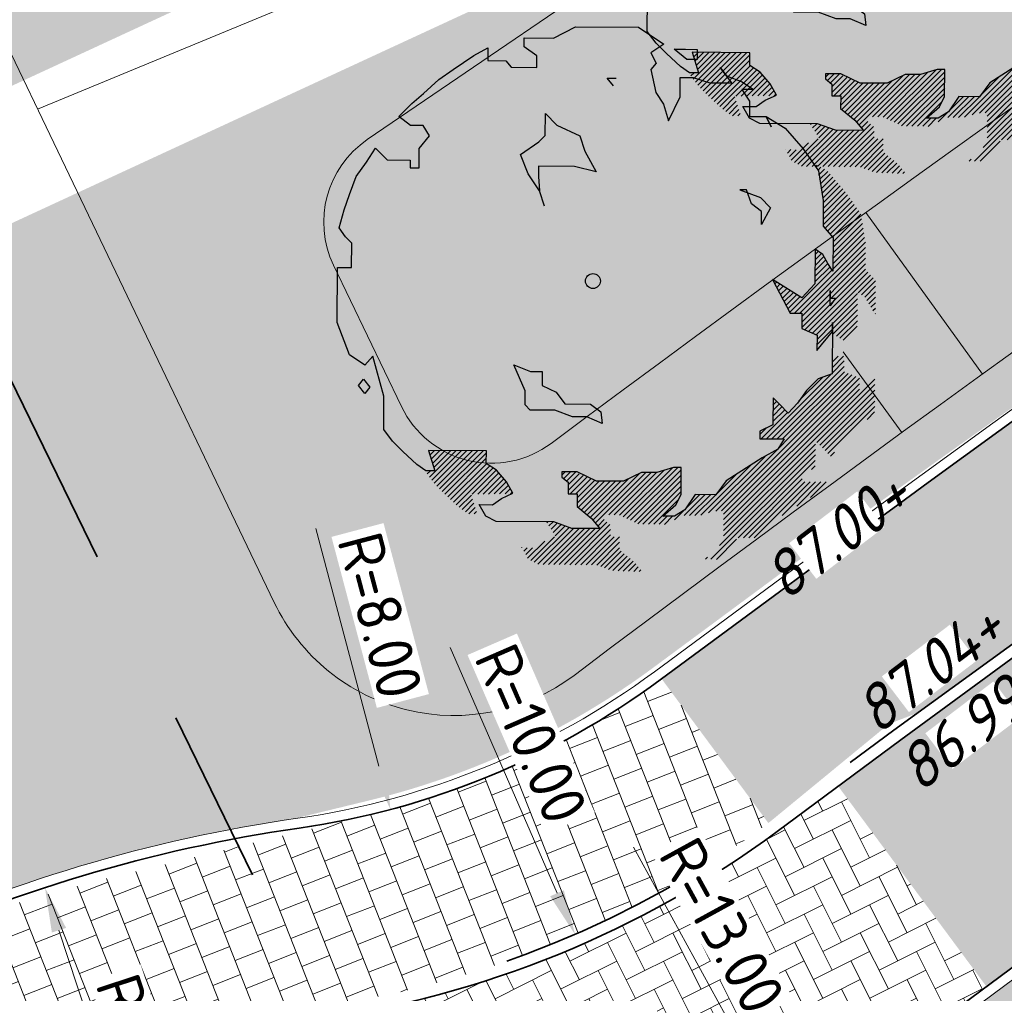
# Model space of a CAD drawing. Header units: metres. Extents: x 195696 to 514079, y 327475 to 328989.
# Tile 36 of 256: x 195893 to 195903, y 327616 to 327626. Entities that reach past the tile are written whole.
import ezdxf

# ---------------------------------------------------------------- set-up
doc = ezdxf.new("R2010")
doc.units = ezdxf.units.M
for name, pattern in [('RI-GWA-SO', [18.45, 6, -1.8, 1.75, -1.8, 1.75, -1.8, 1.75, -1.8]), ('VH-RIJWIELPADBAND', [20, 8, -2, 2, -2, 0, -2, 2, -2]), ('VH-TROTTOIRBAND_180-200', [20, 10, -2, 2, -2, 2, -2])]:
    doc.linetypes.add(name, pattern=pattern)
for name, color, linetype, lineweight in [('N-WE-GR-BOOM-S', 74, 'Continuous', 25), ('N-WE-GR-GRAS-A-250', 62, 'Continuous', 18), ('N-WE-GW-TALUD-G', 6, 'Continuous', 18), ('N-WE-GW-TALUDARCERING-S', 6, 'Continuous', 25), ('N-WE-GW-TALUDARCERING_KORT-G', 6, 'Continuous', 18), ('N-WE-GW-TALUDARCERING_LANG-G', 6, 'Continuous', 18), ('N-WE-RI-GWA_TRANSPORTLEIDING-G', 30, 'RI-GWA-SO', 35), ('N-WE-VH-GESLOTENVERHARDING-A-200', 252, 'Continuous', 18), ('N-WE-VH-KANTOPSLUITING_OPSLUITBAND_100X200-G', 5, 'Continuous', 13), ('N-WE-VH-KANTOPSLUITING_RIJWIELPADBAND_40 120_250-G', 1, 'VH-RIJWIELPADBAND', 35), ('N-WE-VH-KANTOPSLUITING_TROTTOIRBAND_180 200_250-G', 6, 'VH-TROTTOIRBAND_180-200', 25), ('N-WE-VH-KANTOPSLUITING_VOORKANTBAND-G', 2, 'Continuous', 35), ('N-WE-VH-KANTVERHARDING-G', 5, 'Continuous', 35), ('N-WE-VH-OPENVERHARDING_BETONSTRAATSTEEN_ROOD-A', 13, 'Continuous', 18), ('N-WE-VH-TEGEL-A', 252, 'Continuous', 18), ('N-WE-VH-TEGEL_GRAS-A-250', 72, 'Continuous', 18), ('X-XX-AL-M', 6, 'Continuous', 18), ('X-XX-AL-T18', 7, 'Continuous', 18), ('X-XX-AL-T25', 7, 'Continuous', 25)]:
    doc.layers.add(name, color=color, linetype=linetype, lineweight=lineweight)
doc.styles.add('NLCS-ISO-M250-T18', font='NLCS-ISO.ttf', dxfattribs={"height": 0.45})
doc.styles.add('NLCS-ISO-M250-T18_CURSIEF', font='NLCS-ISO.ttf', dxfattribs={"oblique": 15, "height": 0.45})
doc.styles.add('NLCS-ISO-M250-T25', font='NLCS-ISO.ttf', dxfattribs={"height": 0.625})
doc.dimstyles.new('NLCS-M250-T18-PIJL_L2_H2', dxfattribs={"dimscale": 0.25, "dimtxt": 2.5, "dimasz": 1.8, "dimexe": 2, "dimexo": 2, "dimgap": 0.7, "dimtad": 1, "dimzin": 0, "dimdsep": 46, "dimtxsty": 'NLCS-ISO-M250-T18', "dimcen": 0, "dimdle": 2, "dimclrd": 256, "dimclre": 256, "dimclrt": 7, "dimazin": 0, "dimtfac": 1, "dimtdec": 3, "dimtofl": 0, "dimtmove": 0, "dimatfit": 3, "dimfxl": 2, "dimfxlon": 1, "dimtfillclr": 256, "dimtolj": 1, "dimtzin": 0, "dimlwd": -1, "dimlwe": -1, "dimarcsym": 0})
pattern_1 = [(0, (0, 0), (0.5, 0.5), [0.125, -0.375]), (0, (0.275, 0.3), (0.5, 0.5), [0.125, -0.375]), (90, (0.05, 0.175), (-0.5, 0.5), [0.125, -0.375]), (90, (0.25, 0.35), (-0.5, 0.5), [0.125, -0.375]), (45, (0.1, 0.35), (0, 0.5), [0.125, -0.582106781]), (135, (0.275, 0), (-0.5, 0), [0.125, -0.582106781]), (26.5650512, (0.125, 0.15), (0.5, 2e-10), [0.125, -0.9930339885]), (26.5650512, (0.35, 0.4), (0.5, 2e-10), [0.125, -0.9930339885]), (63.43494882, (0.35, 0), (3e-11, 0.5), [0.125, -0.9930339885]), (63.43494882, (0.125, 0.225), (3e-11, 0.5), [0.125, -0.9930339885]), (63.43494882, (0.3, 0.1), (3e-11, 0.5), [0.125, -0.9930339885]), (116.5650512, (0, 0.275), (-2e-10, 0.5), [0.125, -0.9930339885]), (153.43494882, (0.1, 0.075), (-0.5, 3e-11), [0.125, -0.9930339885])]

# ---------------------------------------------------------------- blocks, each defined once
blk = doc.blocks.new('*U161')
at = {"layer": 'N-WE-GW-TALUDARCERING_KORT-G'}
blk.add_line((195902.3112, 327622.041), (195901.7223, 327622.8492), dxfattribs=at)
at = {"layer": 'N-WE-GW-TALUDARCERING_LANG-G'}
blk.add_line((195903.1206, 327622.6284), (195901.9491, 327624.2494), dxfattribs=at)
blk = doc.blocks.new('SGR-BOOM_27')
for p, q in [((-0.788, 4.875), (-0.349, 5.103)), ((-0.349, 5.103), (0.911, 5.094)), ((0.911, 5.094), (1.423, 4.756)), ((-1.381, 4.7), (-1.38, 4.88)), ((-1.38, 4.88), (-0.788, 4.875)), ((1.423, 4.756), (1.164, 4.578)), ((-2.39, 4.527), (-2.106, 4.679)), ((-2.106, 4.679), (-2.108, 4.422)), ((-1.126, 4.518), (-1.381, 4.7)), ((1.164, 4.578), (1.266, 4.371)), ((1.883, 4.444), (1.628, 4.651)), ((1.628, 4.651), (1.859, 4.65)), ((1.859, 4.65), (2.091, 4.648)), ((2.091, 4.648), (2.089, 4.442)), ((-2.804, 4.247), (-2.39, 4.527)), ((-2.108, 4.422), (-1.744, 4.419)), ((-1.744, 4.419), (-1.642, 4.29)), ((-1.127, 4.286), (-1.126, 4.518)), ((1.266, 4.371), (1.162, 4.243)), ((2.089, 4.442), (1.883, 4.444)), ((-3.088, 4.044), (-2.804, 4.247)), ((-1.642, 4.29), (-1.127, 4.286)), ((1.162, 4.243), (1.261, 3.78)), ((2.785, 3.974), (2.555, 4.284)), ((2.555, 4.284), (2.68, 4.115)), ((-3.399, 3.763), (-3.088, 4.044)), ((0.286, 4.07), (0.466, 4.068)), ((0.413, 3.914), (0.286, 4.07)), ((1.749, 3.699), (1.752, 4.085)), ((1.752, 4.085), (2.009, 4.083)), ((2.009, 4.083), (2.347, 3.977)), ((2.347, 3.977), (2.785, 3.974)), ((2.68, 4.115), (2.991, 3.998)), ((2.991, 3.998), (3.221, 3.842)), ((-3.632, 3.559), (-3.399, 3.763)), ((1.261, 3.78), (1.414, 3.547)), ((3.221, 3.842), (2.989, 3.844)), ((2.989, 3.844), (3.142, 3.611)), ((-3.891, 3.304), (-3.632, 3.559)), ((1.514, 3.212), (1.749, 3.699)), ((3.142, 3.611), (3.14, 3.302)), ((-0.957, 2.922), (-0.954, 3.359)), ((-0.954, 3.359), (-0.724, 3.126)), ((1.414, 3.547), (1.514, 3.212)), ((-3.661, 3.122), (-3.891, 3.304)), ((3.14, 3.302), (3.474, 3.3)), ((3.474, 3.3), (3.858, 3.066)), ((3.575, 3.093), (3.474, 3.3)), ((3.474, 3.3), (3.575, 3.093)), ((-3.404, 3.12), (-3.661, 3.122)), ((-3.277, 2.913), (-3.404, 3.12)), ((-0.724, 3.126), (-0.263, 2.916)), ((3.858, 3.066), (4.215, 2.651)), ((-3.485, 2.657), (-3.277, 2.913)), ((-1.449, 2.539), (-1.087, 2.794)), ((-1.087, 2.794), (-0.957, 2.922)), ((-0.263, 2.916), (-0.162, 2.607)), ((-4.541, 2.382), (-4.359, 2.664)), ((-4.359, 2.664), (-4.129, 2.431)), ((-3.487, 2.272), (-3.485, 2.657)), ((-0.162, 2.607), (0.066, 2.189)), ((4.215, 2.651), (4.521, 2.212)), ((-4.749, 2.097), (-4.541, 2.382)), ((-4.129, 2.431), (-3.666, 2.427)), ((-3.666, 2.427), (-3.667, 2.273)), ((-1.298, 2.148), (-1.449, 2.539)), ((-3.667, 2.273), (-3.487, 2.272)), ((-1.091, 2.305), (-1.092, 2.095)), ((-0.37, 2.3), (-1.091, 2.305)), ((0.066, 2.189), (-0.37, 2.3)), ((4.424, 2.351), (4.439, 2.366)), ((4.468, 2.287), (4.507, 2.325)), ((4.51, 2.219), (4.574, 2.284)), ((4.521, 2.212), (4.619, 1.615)), ((4.526, 2.127), (4.642, 2.243)), ((4.543, 2.035), (4.71, 2.201)), ((-4.88, 1.738), (-4.749, 2.097)), ((-1.069, 1.812), (-1.298, 2.148)), ((-1.092, 2.095), (-1.069, 1.812)), ((4.56, 1.943), (4.76, 2.143)), ((4.576, 1.85), (4.81, 2.084)), ((4.593, 1.758), (4.861, 2.026)), ((-0.968, 1.503), (-1.069, 1.812)), ((2.949, 1.833), (3.359, 1.676)), ((3.077, 1.832), (2.949, 1.833)), ((3.178, 1.549), (3.077, 1.832)), ((4.61, 1.666), (4.911, 1.967)), ((4.617, 1.347), (5.062, 1.792)), ((4.618, 1.456), (5.012, 1.85)), ((4.619, 1.566), (4.961, 1.909)), ((-4.986, 1.43), (-4.88, 1.738)), ((3.359, 1.676), (3.563, 1.469)), ((4.615, 1.127), (5.152, 1.664)), ((4.619, 1.615), (4.615, 1.101)), ((4.616, 1.237), (5.107, 1.728)), ((4.654, 1.057), (5.197, 1.6)), ((-5.091, 1.07), (-4.986, 1.43)), ((3.383, 1.393), (3.178, 1.549)), ((3.563, 1.469), (3.381, 1.136)), ((3.381, 1.136), (3.383, 1.393)), ((4.704, 0.999), (5.241, 1.536)), ((4.755, 0.941), (5.286, 1.471)), ((4.806, 0.883), (5.33, 1.407)), ((4.818, 0.677), (5.388, 1.247)), ((4.819, 0.786), (5.373, 1.341)), ((-4.964, 0.889), (-5.091, 1.07)), ((4.615, 1.101), (4.819, 0.868)), ((4.816, 0.457), (5.419, 1.06)), ((4.817, 0.567), (5.404, 1.154)), ((-4.836, 0.76), (-4.964, 0.889)), ((4.814, 0.238), (5.45, 0.873)), ((4.819, 0.868), (4.814, 0.199)), ((4.815, 0.348), (5.434, 0.967)), ((-4.84, 0.271), (-4.836, 0.76)), ((4.041, -0.644), (5.465, 0.78)), ((4.149, -0.645), (5.469, 0.675)), ((4.457, 0.639), (4.452, -0.056)), ((4.611, 0.535), (4.457, 0.639)), ((4.457, 0.533), (4.52, 0.596)), ((4.189, -0.823), (5.468, 0.456)), ((4.19, -0.713), (5.469, 0.565)), ((4.454, 0.204), (4.673, 0.423)), ((4.455, 0.314), (4.634, 0.493)), ((4.456, 0.423), (4.585, 0.553)), ((4.712, 0.354), (4.611, 0.535)), ((-5.131, -0.833), (-5.123, 0.273)), ((-5.123, 0.273), (-4.84, 0.271)), ((3.95, -0.627), (4.799, 0.222)), ((4.188, -0.932), (5.467, 0.346)), ((4.25, -0.98), (5.466, 0.237)), ((4.452, -0.015), (4.756, 0.288)), ((4.453, 0.094), (4.713, 0.354)), ((4.814, 0.199), (4.712, 0.354)), ((3.604, 0.028), (3.959, -0.644)), ((4.193, -0.337), (3.604, 0.028)), ((3.611, 0.014), (3.617, 0.02)), ((4.326, -1.013), (5.517, 0.179)), ((4.402, -1.045), (5.568, 0.121)), ((5.322, -0.234), (5.619, 0.063)), ((5.387, -0.278), (5.67, 0.005)), ((3.649, -0.057), (3.684, -0.022)), ((3.686, -0.128), (3.751, -0.063)), ((3.724, -0.199), (3.818, -0.105)), ((3.762, -0.271), (3.886, -0.147)), ((3.799, -0.342), (3.953, -0.188)), ((4.452, -0.056), (4.193, -0.337)), ((4.76, -0.187), (4.759, -0.341)), ((4.759, -0.341), (4.76, -0.187)), ((5.452, -0.322), (5.669, -0.105)), ((3.837, -0.413), (4.02, -0.23)), ((3.875, -0.484), (4.087, -0.271)), ((3.912, -0.555), (4.155, -0.313)), ((4.479, -1.078), (5.308, -0.248)), ((4.758, -0.495), (4.759, -0.341)), ((4.862, -0.342), (4.758, -0.495)), ((4.759, -0.341), (4.862, -0.342)), ((4.806, -0.859), (5.307, -0.358)), ((5.495, -0.388), (5.668, -0.214)), ((5.534, -0.458), (5.668, -0.324)), ((4.805, -0.968), (5.306, -0.467)), ((4.82, -1.062), (5.306, -0.577)), ((5.574, -0.526), (5.667, -0.434)), ((5.617, -0.592), (5.666, -0.543)), ((3.959, -0.644), (4.191, -0.645)), ((4.191, -0.645), (4.188, -0.954)), ((4.888, -1.104), (5.305, -0.687)), ((5.66, -0.658), (5.665, -0.653)), ((-4.879, -1.478), (-5.131, -0.833)), ((4.188, -0.954), (4.496, -1.085)), ((4.494, -1.279), (4.805, -0.968)), ((4.495, -1.17), (4.806, -0.859)), ((4.806, -0.83), (4.799, -1.859)), ((4.805, -1.01), (4.806, -0.83)), ((4.955, -1.145), (5.304, -0.796)), ((5.022, -1.187), (5.303, -0.906)), ((4.494, -1.394), (4.805, -1.01)), ((4.496, -1.085), (4.494, -1.394)), ((-4.572, -1.686), (-4.879, -1.478)), ((-4.416, -1.507), (-4.572, -1.686)), ((-4.191, -2.31), (-4.416, -1.507)), ((4.803, -1.733), (5.027, -1.509)), ((4.806, -1.621), (4.919, -1.508)), ((4.81, -1.508), (4.811, -1.507)), ((-1.356, -2.203), (-1.584, -1.682)), ((-1.584, -1.682), (-1.25, -1.814)), ((3.588, -3.166), (5.04, -1.714)), ((4.799, -1.846), (5.041, -1.604)), ((-4.703, -2.096), (-4.6, -1.969)), ((-4.6, -1.969), (-4.472, -2.128)), ((-1.25, -1.814), (-1.019, -1.815)), ((-1.019, -1.815), (-1.021, -2.098)), ((2.465, -4.615), (5.196, -1.884)), ((2.579, -4.61), (5.272, -1.917)), ((2.619, -5.006), (5.655, -1.969)), ((2.621, -4.677), (5.347, -1.951)), ((3.48, -3.165), (4.779, -1.866)), ((3.696, -3.167), (5.043, -1.819)), ((3.804, -3.168), (5.119, -1.852)), ((4.133, -2.403), (4.61, -1.926)), ((4.515, -1.96), (4.282, -2.194)), ((4.799, -1.859), (4.515, -1.96)), ((-4.576, -2.256), (-4.703, -2.096)), ((-4.472, -2.128), (-4.576, -2.256)), ((-1.021, -2.098), (-0.739, -2.233)), ((2.62, -4.786), (5.346, -2.061)), ((2.62, -4.896), (5.345, -2.17)), ((4.494, -3.239), (5.655, -2.079)), ((-4.196, -2.979), (-4.191, -2.31)), ((-1.358, -2.486), (-1.356, -2.203)), ((-0.739, -2.233), (-0.56, -2.466)), ((3.612, -2.343), (3.608, -2.883)), ((3.74, -2.473), (3.612, -2.343)), ((3.612, -2.38), (3.63, -2.362)), ((4.282, -2.194), (4.1, -2.45)), ((4.548, -3.294), (5.654, -2.188)), ((4.602, -3.349), (5.653, -2.298)), ((-1.256, -2.59), (-1.358, -2.486)), ((-0.56, -2.466), (-0.046, -2.47)), ((-0.046, -2.47), (0.159, -2.626)), ((3.609, -2.709), (3.792, -2.526)), ((3.61, -2.599), (3.738, -2.471)), ((3.611, -2.49), (3.684, -2.416)), ((3.918, -2.654), (3.74, -2.473)), ((4.1, -2.45), (3.918, -2.654)), ((4.656, -3.403), (5.652, -2.408)), ((4.711, -3.458), (5.651, -2.517)), ((-0.767, -2.593), (-1.256, -2.59)), ((-0.408, -2.724), (-0.767, -2.593)), ((-0.125, -2.727), (-0.408, -2.724)), ((0.183, -2.858), (-0.125, -2.727)), ((0.159, -2.626), (0.183, -2.858)), ((3.372, -3.164), (3.9, -2.636)), ((3.608, -2.819), (3.846, -2.581)), ((5.503, -2.775), (5.65, -2.627)), ((3.349, -3.078), (3.482, -2.945)), ((3.608, -2.883), (3.35, -3.01)), ((-4.017, -3.212), (-4.196, -2.979)), ((3.35, -3.01), (3.349, -3.164)), ((-3.813, -3.419), (-4.017, -3.212)), ((2.618, -5.115), (4.462, -3.271)), ((3.349, -3.164), (3.837, -3.168)), ((3.837, -3.168), (3.707, -3.373)), ((-3.532, -3.679), (-3.813, -3.419)), ((-2.137, -3.406), (-3.298, -3.397)), ((-3.298, -3.397), (-3.173, -3.81)), ((-3.295, -3.408), (-3.284, -3.397)), ((-3.275, -3.933), (-2.744, -3.402)), ((-3.27, -3.492), (-3.176, -3.398)), ((-3.244, -3.575), (-3.068, -3.399)), ((-3.228, -3.995), (-2.636, -3.402)), ((-3.219, -3.659), (-2.96, -3.4)), ((-3.193, -3.742), (-2.852, -3.401)), ((-3.181, -4.056), (-2.528, -3.403)), ((-3.129, -4.113), (-2.42, -3.404)), ((-3.075, -4.168), (-2.312, -3.405)), ((-3.021, -4.223), (-2.204, -3.406)), ((-2.967, -4.278), (-2.137, -3.448)), ((-2.139, -3.663), (-2.137, -3.406)), ((2.321, -4.651), (3.453, -3.518)), ((2.368, -5.583), (4.461, -3.49)), ((2.538, -5.304), (4.462, -3.381)), ((3.397, -3.55), (2.673, -4.008)), ((3.707, -3.373), (3.397, -3.55)), ((4.765, -3.513), (4.844, -3.434)), ((-3.353, -3.809), (-3.532, -3.679)), ((-2.911, -4.33), (-2.138, -3.557)), ((-2.854, -4.383), (-2.136, -3.665)), ((-2.797, -4.435), (-2.07, -3.707)), ((-2.741, -4.487), (-2.003, -3.749)), ((-1.934, -3.793), (-2.139, -3.663)), ((0.609, -4.729), (1.587, -3.752)), ((0.683, -4.764), (1.704, -3.743)), ((1.616, -3.743), (1.281, -3.843)), ((1.771, -3.744), (1.616, -3.743)), ((1.767, -4.284), (1.771, -3.744)), ((2.165, -4.697), (3.166, -3.697)), ((2.91, -5.15), (4.46, -3.6)), ((4.386, -3.783), (4.459, -3.71)), ((-3.173, -3.81), (-3.353, -3.809)), ((-3.323, -3.871), (-3.26, -3.809)), ((-2.421, -4.276), (-1.937, -3.792)), ((-2.311, -4.275), (-1.885, -3.849)), ((-2.201, -4.274), (-1.834, -3.907)), ((-1.73, -4.026), (-1.934, -3.793)), ((-0.623, -3.893), (-0.559, -3.829)), ((-0.622, -3.829), (-0.623, -3.932)), ((-0.623, -3.932), (-0.495, -4.036)), ((-0.313, -3.831), (-0.622, -3.829)), ((-0.584, -3.963), (-0.451, -3.83)), ((-0.524, -4.012), (-0.349, -3.837)), ((-0.496, -4.202), (-0.196, -3.902)), ((-0.495, -4.092), (-0.273, -3.87)), ((-0.453, -4.268), (-0.12, -3.934)), ((0.071, -4.014), (-0.313, -3.831)), ((-0.004, -4.798), (0.935, -3.86)), ((0.046, -4.857), (1.061, -3.842)), ((0.318, -4.693), (1.17, -3.842)), ((0.427, -4.694), (1.278, -3.843)), ((0.535, -4.695), (1.431, -3.798)), ((0.973, -3.841), (0.611, -4.018)), ((0.757, -4.799), (1.77, -3.786)), ((0.831, -4.835), (1.77, -3.895)), ((1.281, -3.843), (0.973, -3.841)), ((2.469, -4.284), (2.87, -3.884)), ((-2.091, -4.273), (-1.783, -3.965)), ((-1.981, -4.271), (-1.733, -4.023)), ((-1.871, -4.27), (-1.693, -4.093)), ((-1.603, -4.259), (-1.73, -4.026)), ((-0.495, -4.036), (-0.497, -4.267)), ((-0.345, -4.268), (-0.043, -3.966)), ((-0.318, -4.459), (0.126, -4.015)), ((-0.317, -4.35), (0.034, -3.999)), ((-0.295, -4.545), (0.234, -4.015)), ((-0.236, -4.595), (0.343, -4.016)), ((-0.176, -4.644), (0.451, -4.017)), ((-0.117, -4.693), (0.559, -4.018)), ((-0.057, -4.743), (0.721, -3.964)), ((0.611, -4.018), (0.071, -4.014)), ((0.904, -4.87), (1.769, -4.005)), ((1.004, -4.879), (1.768, -4.115)), ((2.673, -4.008), (2.466, -4.289)), ((3.018, -5.151), (4.2, -3.969)), ((3.126, -5.152), (4.249, -4.028)), ((3.234, -5.153), (4.357, -4.029)), ((3.794, -4.701), (4.465, -4.03)), ((4.09, -4.514), (4.573, -4.031)), ((4.367, -4.346), (4.681, -4.032)), ((-2.684, -4.539), (-2.438, -4.293)), ((-1.835, -4.36), (-1.603, -4.259)), ((-1.761, -4.269), (-1.655, -4.163)), ((-1.651, -4.268), (-1.617, -4.234)), ((-0.497, -4.267), (-0.317, -4.269)), ((-0.317, -4.269), (-0.319, -4.526)), ((1.112, -4.879), (1.767, -4.224)), ((1.662, -4.489), (1.767, -4.284)), ((1.831, -4.705), (2.248, -4.288)), ((2.05, -4.286), (1.842, -4.593)), ((1.858, -4.569), (2.14, -4.287)), ((1.939, -4.706), (2.356, -4.289)), ((2.047, -4.706), (2.464, -4.289)), ((2.466, -4.289), (2.05, -4.286)), ((-2.622, -4.586), (-2.412, -4.376)), ((-2.558, -4.631), (-2.387, -4.46)), ((-2.278, -4.485), (-2.016, -4.487)), ((-2.146, -4.718), (-2.278, -4.485)), ((-2.016, -4.487), (-1.835, -4.36)), ((-0.319, -4.526), (-0.037, -4.759)), ((1.22, -4.88), (1.715, -4.385)), ((1.403, -4.719), (1.662, -4.489)), ((-2.491, -4.672), (-2.362, -4.543)), ((-2.383, -4.673), (-2.336, -4.627)), ((-1.941, -4.822), (-2.146, -4.718)), ((1.328, -4.881), (1.49, -4.719)), ((1.635, -4.72), (1.403, -4.719)), ((1.436, -4.882), (1.598, -4.72)), ((1.842, -4.593), (1.635, -4.72)), ((1.636, -4.791), (1.821, -4.606)), ((-0.784, -4.831), (-1.941, -4.822)), ((-0.922, -4.845), (-0.907, -4.83)), ((-0.881, -4.913), (-0.799, -4.831)), ((-0.839, -4.98), (-0.715, -4.856)), ((-0.798, -5.048), (-0.635, -4.885)), ((-0.425, -4.962), (-0.784, -4.831)), ((-0.756, -5.115), (-0.556, -4.914)), ((-0.569, -5.69), (0.282, -4.839)), ((-0.461, -5.691), (0.342, -4.888)), ((-0.037, -4.759), (0.141, -4.966)), ((0.097, -4.915), (0.228, -4.784)), ((-1.247, -5.606), (-0.773, -5.132)), ((-1.175, -5.643), (-0.476, -4.944)), ((-1.103, -5.68), (-0.386, -4.963)), ((-1.001, -5.687), (-0.278, -4.963)), ((-0.893, -5.688), (-0.17, -4.964)), ((-0.785, -5.688), (-0.062, -4.965)), ((-0.677, -5.689), (0.046, -4.966)), ((0.141, -4.966), (-0.425, -4.962)), ((-0.353, -5.692), (0.355, -4.983)), ((-0.245, -5.692), (0.355, -5.093)), ((-0.137, -5.693), (0.425, -5.132)), ((-0.029, -5.694), (0.533, -5.132)), ((-1.309, -5.558), (-0.966, -5.216)), ((0.076, -5.698), (0.533, -5.24)), ((2.476, -5.584), (2.881, -5.178)), ((-1.426, -5.35), (-1.426, -5.349)), ((-1.387, -5.419), (-1.318, -5.35)), ((-1.348, -5.489), (-1.21, -5.351)), ((0.156, -5.727), (0.533, -5.35)), ((0.235, -5.756), (0.57, -5.421)), ((0.315, -5.785), (0.63, -5.471)), ((0.399, -5.811), (0.689, -5.52)), ((0.504, -5.814), (0.749, -5.569)), ((0.609, -5.818), (0.808, -5.619)), ((0.715, -5.821), (0.859, -5.676)), ((2.26, -5.583), (2.301, -5.541)), ((0.82, -5.825), (0.91, -5.735)), ((0.925, -5.828), (0.96, -5.793))]:
    blk.add_line(p, q)
blk.add_circle((0, 0), 0.15)
blk = doc.blocks.new('*D384')
at = {"layer": 'defpoints', "color": 0, "transparency": 16777216}
for p in [(195895.1309, 327625.992), (195897.1821, 327618.2595)]:
    blk.add_point(p, dxfattribs=at)
at = {"layer": 'X-XX-AL-M', "transparency": 16777216}
blk.add_line((195896.4347, 327621.077), (195897.0667, 327618.6944), dxfattribs=at)
blk.add_solid([(195897.1392, 327618.7136), (195896.9942, 327618.6752), (195897.1821, 327618.2595)], dxfattribs=at)
at = {"layer": 'X-XX-AL-M', "color": 7, "transparency": 16777216, "insert": (195897.0796, 327620.2057), "char_height": 0.45, "attachment_point": 5, "rotation": 284.85647, "style": 'NLCS-ISO-M250-T18', "bg_fill": 3, "box_fill_scale": 1.1, "bg_fill_color": 256, "bg_fill_true_color": 13158600, "bg_fill_transparency": 0}
blk.add_mtext('\\A1;R=8.00', dxfattribs=at)
blk = doc.blocks.new('*D385')
at = {"layer": 'defpoints', "color": 0, "transparency": 16777216}
for p in [(195895.0444, 327626.1768), (195899.0328, 327617.0066)]:
    blk.add_point(p, dxfattribs=at)
at = {"layer": 'X-XX-AL-M', "transparency": 16777216}
blk.add_line((195897.7804, 327619.8861), (195898.8533, 327617.4193), dxfattribs=at)
blk.add_solid([(195898.9221, 327617.4492), (195898.7845, 327617.3894), (195899.0328, 327617.0066)], dxfattribs=at)
at = {"layer": 'X-XX-AL-M', "color": 7, "transparency": 16777216, "insert": (195898.5939, 327619.0185), "char_height": 0.45, "attachment_point": 5, "rotation": 293.5053, "style": 'NLCS-ISO-M250-T18', "bg_fill": 3, "box_fill_scale": 1.1, "bg_fill_color": 256, "bg_fill_true_color": 13158600, "bg_fill_transparency": 0}
blk.add_mtext('\\A1;R=10.00', dxfattribs=at)
blk = doc.blocks.new('*D386')
at = {"layer": 'defpoints', "color": 0, "transparency": 16777216}
for p in [(195894.8801, 327626.528), (195901.1293, 327615.1285)]:
    blk.add_point(p, dxfattribs=at)
at = {"layer": 'X-XX-AL-M', "transparency": 16777216}
blk.add_line((195899.6199, 327617.8819), (195900.913, 327615.5231), dxfattribs=at)
blk.add_solid([(195900.9787, 327615.5592), (195900.8472, 327615.487), (195901.1293, 327615.1285)], dxfattribs=at)
at = {"layer": 'X-XX-AL-M', "color": 7, "transparency": 16777216, "insert": (195900.509, 327617.0921), "char_height": 0.45, "attachment_point": 5, "rotation": 298.73129, "style": 'NLCS-ISO-M250-T18', "bg_fill": 3, "box_fill_scale": 1.1, "bg_fill_color": 256, "bg_fill_true_color": 13158600, "bg_fill_transparency": 0}
blk.add_mtext('\\A1;R=13.00', dxfattribs=at)
blk = doc.blocks.new('*D388')
at = {"layer": 'defpoints', "color": 0, "transparency": 16777216}
for p in [(195893.718, 327617.4759), (195898.4013, 327603.2257)]:
    blk.add_point(p, dxfattribs=at)
at = {"layer": 'X-XX-AL-M', "transparency": 16777216}
blk.add_line((195894.6984, 327614.4928), (195893.8585, 327617.0484), dxfattribs=at)
blk.add_solid([(195893.9297, 327617.0718), (195893.7872, 327617.025), (195893.718, 327617.4759)], dxfattribs=at)
at = {"layer": 'X-XX-AL-M', "color": 7, "transparency": 16777216, "insert": (195894.7287, 327615.6817), "char_height": 0.45, "attachment_point": 5, "rotation": 288.19302, "style": 'NLCS-ISO-M250-T18', "bg_fill": 3, "box_fill_scale": 1.1, "bg_fill_color": 256, "bg_fill_true_color": 13158600, "bg_fill_transparency": 0}
blk.add_mtext('\\A1;R=15.00', dxfattribs=at)

msp = doc.modelspace()

# ---------------------------------------------------------------- hatches: boundary and pattern name
at = {"layer": 'N-WE-GR-GRAS-A-250', "lineweight": 0}
h = msp.add_hatch(dxfattribs=at)
h.set_pattern_fill('AGR-GRAS_02-SO', color=256, scale=0.05, pattern_type=2)
h.set_pattern_definition(pattern_1)
edge = h.paths.add_edge_path(flags=17)
edge.add_arc((195894.5591, 327628.0009), 2, 141.46728, 205.62542)
edge.add_line((195892.7558, 327627.1359), (195893.6443, 327625.2837))
edge.add_line((195893.6443, 327625.2837), (195903.1995, 327629.2377))
edge.add_line((195903.1995, 327629.2377), (195901.9728, 327631.3262))
edge.add_line((195901.9728, 327631.3262), (195892.9946, 327629.2468))
edge = h.paths.add_edge_path()
edge.add_arc((195894.5591, 327628.0009), 2, 114.15824, 205.62542)
edge.add_line((195892.7558, 327627.1359), (195893.6443, 327625.2837))
edge.add_line((195893.6443, 327625.2837), (195888.7016, 327623.1985))
edge.add_line((195888.7016, 327623.1985), (195889.2842, 327621.9323))
edge.add_line((195889.2842, 327621.9323), (195891.66, 327616.7852))
edge.add_arc((195897.7336, 327603.5525), 14.56, 109.51853, 114.6542, ccw=False)
edge.add_arc((195898.4013, 327603.2257), 15.1, 98.33439, 111.49265, ccw=False)
edge.add_line((195896.2125, 327618.1663), (195896.97, 327618.3502))
edge.add_arc((195895.0963, 327626.066), 7.94, 283.64978, 306.49322)
edge.add_line((195899.8184, 327619.6828), (195901.0766, 327620.6136))
edge.add_arc((196065.2309, 327394.0238), 279.8027, 123.937676, 125.921672, ccw=False)
edge.add_arc((196052.4705, 327415.9658), 254.48, 116.04818, 124.312194, ccw=False)
edge.add_arc((196065.2309, 327394.0238), 279.8027, 114.438704, 116.422698, ccw=False)
edge.add_line((195949.4711, 327648.7574), (195977.2457, 327661.0464))
edge.add_line((195977.2457, 327661.0464), (195976.1714, 327663.9218))
edge.add_line((195976.1714, 327663.9218), (195975.1513, 327666.3509))
edge.add_line((195975.1513, 327666.3509), (195928.3582, 327645.3531))
edge.add_line((195928.3582, 327645.3531), (195893.7406, 327629.8257))
h = msp.add_hatch(dxfattribs=at)
h.set_pattern_fill('AGR-GRAS_02-SO', color=256, scale=0.05, pattern_type=2)
h.set_pattern_definition(pattern_1)
edge = h.paths.add_edge_path()
edge.add_arc((196043.1982, 327406.4102), 250.2, 119.04453, 125.010096)
edge.add_arc((196048.5765, 327398.7319), 259.5745, 125.010096, 125.412828)
edge.add_line((195898.1625, 327610.2847), (195897.978, 327610.5432))
edge.add_arc((195896.3602, 327616.1046), 5.7919, 232.00507, 286.219, ccw=False)
edge.add_arc((195892.9791, 327611.7771), 0.3002, 121.95783, 232.11302, ccw=False)
edge.add_arc((195864.8526, 327667.5921), 62.2024, 296.719579, 297.640708)
edge.add_arc((195887.4425, 327609.3265), 7.0199, 26.77204, 27.58825)
edge.add_arc((195897.7378, 327603.5379), 9.9151, 103.65383, 114.25859, ccw=False)
edge.add_line((195895.3973, 327613.1728), (195898.0697, 327613.8218))
edge.add_arc((195895.0963, 327626.066), 12.6, 283.64978, 306.49322)
edge.add_line((195902.5899, 327615.9365), (195903.8481, 327616.8673))
edge.add_arc((196052.4705, 327415.9658), 249.9, 120.180188, 126.493218, ccw=False)
edge.add_arc((196052.4705, 327415.9658), 249.9, 113.867157, 120.180188, ccw=False)
edge.add_line((195951.3566, 327644.4959), (195978.0309, 327656.2981))
edge.add_line((195978.0309, 327656.2981), (195978.0714, 327656.2066))
edge.add_line((195978.0714, 327656.2066), (195978.9859, 327656.6112))
edge.add_line((195978.9859, 327656.6112), (195980.4815, 327653.2309))
edge.add_line((195980.4815, 327653.2309), (195980.2041, 327653.1082))
edge.add_line((195980.2041, 327653.1082), (195980.3318, 327652.8281))
edge.add_line((195980.3318, 327652.8281), (195938.8945, 327633.8322))
edge.add_arc((196043.1982, 327406.4101), 250.2, 114.637844, 119.044529)
h = msp.add_hatch(dxfattribs=at)
h.set_pattern_fill('AGR-GRAS_02-SO', color=256, scale=0.05, pattern_type=2)
h.set_pattern_definition(pattern_1)
edge = h.paths.add_edge_path()
edge.add_line((195903.9957, 327603.206), (195904.1832, 327602.945))
edge.add_arc((195908.906, 327599.5782), 5.8, 144.51584, 197.00403)
edge.add_arc((195903.6465, 327597.9698), 0.3, 197.00593, 304.7223)
edge.add_line((195903.8173, 327597.7232), (195904.6298, 327598.3062))
edge.add_line((195904.6298, 327598.3062), (195904.6881, 327598.225))
edge.add_arc((195874.6411, 327639.2376), 50.8414, 306.22758, 317.10153)
edge.add_arc((195926.8663, 327592.0628), 19.5538, 122.6836, 140.00774, ccw=False)
edge.add_arc((196178.558, 327200.5103), 485.0235, 120.537027, 122.731092, ccw=False)
edge.add_arc((196102.5093, 327329.4247), 335.3494, 114.986199, 120.537027, ccw=False)
edge.add_line((195960.8578, 327633.3887), (195976.9607, 327641.2573))
edge.add_line((195976.9607, 327641.2573), (195975.8979, 327643.4322))
edge.add_line((195975.8979, 327643.4322), (195941.6876, 327627.7421))
edge.add_arc((196043.1979, 327406.41), 243.5, 114.637768, 117.769467)
edge.add_arc((195952.9501, 327577.8015), 49.8, 117.76947, 133.47112)
edge.add_arc((195884.1512, 327650.3736), 50.2, 302.84221, 313.47112, ccw=False)
edge.add_arc((196024.1604, 327433.473), 207.9636, 122.842208, 124.47898)
edge.add_arc((196113.5382, 327305.2957), 364.2233, 124.65447, 125.121579)
at = {"layer": 'N-WE-VH-GESLOTENVERHARDING-A-200', "lineweight": 0}
h = msp.add_hatch(dxfattribs=at)
h.set_pattern_fill('AVH-GESLOTEN-SOD', color=256, scale=0.2, angle=28, pattern_type=2)
h.set_pattern_definition([(88, (0, 0), (-0.3997563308, 0.0139597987), []), (148, (0, 0), (-0.2119677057, -0.33921923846), [])])
edge = h.paths.add_edge_path(flags=16)
edge.add_arc((195880.1656, 327588.9528), 0.5, -53.80849, 41.5232, ccw=False)
edge.add_arc((196043.6447, 327405.9313), 244.9047, 131.783341, 133.797065)
edge.add_arc((195873.4198, 327583.3913), 1, 278.98221, 316.45526, ccw=False)
edge.add_line((195873.5759, 327582.4036), (195872.962, 327582.3126))
edge.add_arc((195872.8154, 327583.3018), 1, 167.34596, 278.42901, ccw=False)
edge.add_line((195871.8397, 327583.5209), (195871.9958, 327584.2164))
edge.add_arc((195872.9716, 327583.9973), 1, 133.78759, 167.34596, ccw=False)
edge.add_arc((196043.1979, 327406.41), 246.9965, 133.629045, 133.787591, ccw=False)
edge.add_arc((196043.1463, 327406.3608), 246.9965, 131.750322, 133.612514, ccw=False)
edge.add_arc((195879.0078, 327590.2604), 0.5, 41.5232, 131.75032, ccw=False)
edge.add_line((195879.3821, 327590.5919), (195880.5399, 327589.2843))
edge = h.paths.add_edge_path(flags=16)
edge.add_arc((196043.1901, 327406.4242), 244.2339, 122.885347, 123.774874)
edge.add_line((195907.4129, 327609.4383), (195905.8841, 327611.7242))
edge.add_arc((196043.194, 327406.4174), 246.9916, 122.886789, 123.77475, ccw=False)
edge.add_arc((195909.6252, 327612.9877), 1, 103.36409, 122.88679, ccw=False)
edge.add_line((195909.3941, 327613.9606), (195910.5172, 327614.2274))
edge.add_arc((195910.7483, 327613.2545), 1, -38.49918, 103.36409, ccw=False)
edge.add_line((195911.5309, 327612.632), (195910.8206, 327611.739))
edge.add_arc((195910.038, 327612.3615), 1, 302.88535, 321.50082, ccw=False)
edge = h.paths.add_edge_path()
edge.add_line((195913.8862, 327610.1762), (195909.2429, 327617.4931))
edge.add_arc((196043.1979, 327406.41), 250, 122.399539, 135.515644)
edge.add_arc((195793.4932, 327651.6601), 100, 304.059875, 315.515644, ccw=False)
edge.add_line((195849.4991, 327568.8148), (195827.015, 327553.595))
edge.add_line((195827.015, 327553.595), (195824.2456, 327551.7427))
edge.add_arc((195796.2427, 327593.1653), 50, 303.09553, 304.05987, ccw=False)
edge.add_line((195823.5445, 327551.2772), (195820.0503, 327548.9998))
edge.add_line((195820.0503, 327548.9998), (195823.8158, 327543.1698))
edge.add_line((195823.8158, 327543.1698), (195823.839, 327543.183))
edge.add_line((195823.839, 327543.183), (195826.4397, 327544.6926))
edge.add_arc((195801.3391, 327587.9356), 50, 300.13315, 304.05987)
edge.add_line((195829.3421, 327546.513), (195860.9752, 327567.8979))
edge.add_arc((195804.9693, 327650.7432), 100, 304.059875, 314.275221)
edge.add_arc((196043.1979, 327406.41), 241.25, 124.567554, 134.275221, ccw=False)
edge.add_arc((196024.1604, 327433.473), 208.1636, 122.842208, 124.479018, ccw=False)
edge.add_arc((195884.1512, 327650.3736), 50, 302.84221, 306.49127)
at = {"layer": 'N-WE-VH-OPENVERHARDING_BETONSTRAATSTEEN_ROOD-A', "lineweight": 0}
h = msp.add_hatch(dxfattribs=at)
h.set_pattern_fill('AVH-BSS_KEIFORMAAT_KEPER', color=256, scale=2, angle=26.56885, pattern_type=2)
h.set_pattern_definition([(26.56885, (195915.4832, 327624.8546), (0.09389615, 0.2817508), [0.63, -0.21]), (296.56885, (195915.29534, 327625.23025), (0.09389615, 0.2817508), [0.63, -0.21])])
h.paths.add_polyline_path([(195983.8048, 327658.9621), (195982.7933, 327661.2483), (195978.0763, 327659.1613), (195950.3046, 327646.8736, 0.055147), (195902.3018, 327618.9575), (195901.6727, 327618.4921), (195903.1595, 327616.4823), (195903.7886, 327616.9477, -0.055147), (195951.3161, 327644.5874), (195979.0879, 327656.875)])
h = msp.add_hatch(dxfattribs=at)
h.set_pattern_fill('AVH-BSS_KEIFORMAAT_KEPER', color=256, scale=2, angle=26.62398, pattern_type=2)
h.set_pattern_definition([(26.624, (195898.04613, 327613.919), (0.093625, 0.281841), [0.63, -0.21]), (296.624, (195897.85791, 327614.29446), (0.093625, 0.281841), [0.63, -0.21])])
h.paths.add_polyline_path([(195902.4466, 327615.9549), (195903.1595, 327616.4823), (195901.6727, 327618.4921), (195901.0436, 327618.0267, -0.100005), (195897.4562, 327616.3484), (195898.0461, 327613.919, 0.012022), (195898.6266, 327614.0748)])
at = {"layer": 'N-WE-VH-TEGEL-A', "lineweight": 0}
h = msp.add_hatch(dxfattribs=at)
h.set_pattern_fill('AVH-TEGEL_300X300_HALFST', color=256, angle=28.11245, pattern_type=2)
h.set_pattern_definition([(28.11245, (195900.92463, 327618.18746), (0.19392683, 0.27366473), [0.3, -0.3]), (118.11245, (195900.92463, 327618.18746), (-0.2646074, -0.141361), [])])
edge = h.paths.add_edge_path()
edge.add_line((195931.2642, 327639.6589), (195916.0749, 327630.735))
edge.add_arc((196052.4705, 327415.9658), 254.42, 122.418814, 126.493218)
edge.add_line((195901.1599, 327620.501), (195899.9017, 327619.5702))
edge.add_line((195899.9017, 327619.5702), (195900.9722, 327618.1231))
edge.add_line((195900.9722, 327618.1231), (195902.1828, 327619.1183))
edge.add_arc((195796.0159, 327894.0889), 294.7546, 291.11171, 291.170572)
edge.add_arc((196052.4705, 327415.9658), 252.62, 113.867157, 126.426989, ccw=False)
edge.add_line((195950.2561, 327646.9833), (195977.918, 327659.2224))
edge.add_line((195977.918, 327659.2224), (195977.1897, 327660.8685))
edge.add_line((195977.1897, 327660.8685), (195949.5277, 327648.6294))
edge.add_arc((196052.4705, 327415.9658), 254.42, 113.867157, 118.450692)
h = msp.add_hatch(dxfattribs=at)
h.set_pattern_fill('AVH-TEGEL_300X300_HALFST', color=256, angle=21.50568, pattern_type=2)
h.set_pattern_definition([(21.5057, (195890.821, 327614.20638), (0.2241253, 0.2495352), [0.3, -0.3]), (111.5057, (195890.821, 327614.20638), (-0.279114, -0.109978), [])])
edge = h.paths.add_edge_path()
edge.add_arc((195895.0531, 327626.1584), 9.98, 277.87441, 283.64978)
edge.add_line((195897.4082, 327616.4602), (195897.4278, 327616.465))
edge.add_arc((195895.0963, 327626.066), 9.88, 283.64978, 306.49322)
edge.add_line((195900.9722, 327618.1231), (195899.9017, 327619.5702))
edge.add_arc((195895.0963, 327626.066), 8.08, 283.64978, 306.49322, ccw=False)
edge.add_line((195897.0031, 327618.2142), (195894.3307, 327617.5652))
edge.add_arc((195897.7336, 327603.5525), 14.42, 103.64978, 115.20928)
edge.add_line((195891.5917, 327616.5991), (195891.5582, 327616.6717))
edge.add_arc((195899.1786, 327600.7026), 17.6941, 115.51037, 121.27227)
edge.add_line((195889.9935, 327615.826), (195890.7867, 327614.0888))
edge.add_arc((195898.2178, 327603.2762), 13.12, 97.87441, 124.4991, ccw=False)
at = {"layer": 'N-WE-VH-TEGEL_GRAS-A-250', "lineweight": 0}
h = msp.add_hatch(dxfattribs=at)
h.set_pattern_fill('AVH-GRASTEGEL-SOD', color=256, scale=0.25, angle=40, pattern_type=2)
h.set_pattern_definition([(40, (0, 0), (-0.064278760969, 0.076604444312), [0.1, -0.1]), (130, (0, 0), (-0.076604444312, -0.064278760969), [0.1, -0.1])])
h.paths.add_polyline_path([(195892.7558, 327627.1359, -0.287492), (195892.9946, 327629.2468), (195885.8603, 327629.3729), (195887.3242, 327626.0833), (195888.6632, 327623.1823), (195893.6443, 327625.2837)])
h.paths.add_polyline_path([(195903.1995, 327629.2377), (195901.9728, 327631.3262), (195892.9946, 327629.2468, 0.287492), (195892.7558, 327627.1359), (195893.6443, 327625.2837)])

# ---------------------------------------------------------------- linework, layer by layer
at = {"layer": 'N-WE-VH-KANTOPSLUITING_RIJWIELPADBAND_40 120_250-G', "flags": 128}
msp.add_lwpolyline([(195977.1331, 327660.9965), (195977.918, 327659.2224), (195950.2561, 327646.9833, 0.055147), (195902.2304, 327619.0539), (195900.9884, 327618.1352, -0.125526), (195896.4203, 327616.2725, 0.116698), (195890.7867, 327614.0888), (195887.5652, 327621.1438)], format="xyb", dxfattribs=at)
at = {"layer": 'N-WE-VH-KANTOPSLUITING_TROTTOIRBAND_180 200_250-G', "ltscale": 0.5, "flags": 128}
msp.add_lwpolyline([(195898.1625, 327610.2847, -0.001757), (195899.6532, 327611.3367, -0.045289), (195938.8948, 327633.8323), (195980.3286, 327652.8352)], format="xyb", dxfattribs=at)
at = {"layer": 'N-WE-VH-KANTOPSLUITING_VOORKANTBAND-G', "flags": 128}
for points in [[(195977.2428, 327661.0451), (195978.0763, 327659.1613), (195950.3046, 327646.8736, 0.055147), (195902.3018, 327618.9575), (195901.0598, 327618.0387, -0.125526), (195896.4368, 327616.1536, 0.119487), (195890.7373, 327613.9083), (195887.456, 327621.094)], [(195884.6972, 327631.7407), (195887.2331, 327626.042), (195889.1571, 327621.8737), (195891.5917, 327616.5991), (195892.0124, 327616.7971, -0.074465), (195896.2684, 327618.0733, 0.124196), (195899.8887, 327619.5606), (195901.1599, 327620.501, -0.055147), (195949.5277, 327648.6294), (195977.1897, 327660.8685)], [(195977.9905, 327656.3895), (195951.3161, 327644.5874, 0.055147), (195903.7886, 327616.9477), (195902.6116, 327616.0769, -0.100005), (195897.948, 327613.8952), (195895.3737, 327613.27, 0.046503), (195893.6185, 327612.6665, 0.046503)], [(195898.2785, 327610.1222, -0.001386), (195899.768, 327611.1729, -0.045289), (195938.9782, 327633.6505), (195980.4095, 327652.6523)]]:
    msp.add_lwpolyline(points, format="xyb", dxfattribs=at)
at = {"layer": 'N-WE-VH-KANTVERHARDING-G'}
msp.add_lwpolyline([(195938.9779, 327633.6504, 0.09135), (195864.8374, 327581.5886)], format="xyb", dxfattribs=at)

# ---------------------------------------------------------------- next in the draw order: texts
at = {"layer": 'X-XX-AL-T25', "ltscale": 5, "insert": (195918.3349, 327636.2753), "char_height": 0.625, "attachment_point": 5, "rotation": 24.83931, "style": 'NLCS-ISO-M250-T25', "bg_fill": 2}
msp.add_mtext_dynamic_manual_height_columns('wadibodem peil 85.80+ ', width=66.460984, gutter_width=12.5, heights=[0], dxfattribs=at)

# ---------------------------------------------------------------- next in the draw order: linework, layer by layer
at = {"layer": 'N-WE-GW-TALUD-G', "flags": 128}
for points in [[(195975.2043, 327660.6024), (195949.3012, 327649.1415, 0.057361), (195899.0238, 327619.605, -0.473624), (195896.0169, 327620.3373), (195892.7558, 327627.1359, -0.421734), (195893.7406, 327629.8257), (195973.1003, 327665.4219, -0.42413), (195975.7702, 327664.3535), (195976.2465, 327663.1879, -0.405844)], [(195973.5102, 327662.0399, 1), (195973.0033, 327663.1856, 0.00858), (195972.9751, 327663.1737), (195901.9728, 327631.3262), (195903.1995, 327629.2377), (195896.9506, 327624.9798, 0.370681), (195896.6121, 327623.7209), (195897.2933, 327622.3007, 0.472177), (195898.793, 327621.9317, -0.056174), (195948.4919, 327650.9705)]]:
    msp.add_lwpolyline(points, format="xyb", close=True, dxfattribs=at)
msp.add_lwpolyline([(195901.9728, 327631.3262), (195903.1995, 327629.2377), (195893.6443, 327625.2837)], dxfattribs=at)
at = {"layer": 'N-WE-RI-GWA_TRANSPORTLEIDING-G'}
msp.add_lwpolyline([(195891.6081, 327626.1867), (195903.07, 327602.72)], dxfattribs=at)
at = {"layer": 'N-WE-VH-KANTOPSLUITING_OPSLUITBAND_100X200-G', "flags": 128}
for points in [[(195884.7886, 327631.7814), (195887.3242, 327626.0833), (195889.2479, 327621.9156), (195891.6403, 327616.7325), (195891.9698, 327616.8876, -0.074465), (195896.2542, 327618.1723, 0.124196), (195899.8292, 327619.641), (195901.1004, 327620.5814, -0.055147), (195949.4873, 327648.7208), (195977.1493, 327660.96)], [(195893.6642, 327612.5774, -0.046376), (195895.3973, 327613.1728), (195898.0697, 327613.8218, 0.099919), (195902.5864, 327615.9339, 0.000084), (195902.59, 327615.9366), (195903.8481, 327616.8673, -0.055147), (195951.3566, 327644.4959), (195978.0309, 327656.2981, 0.046376)]]:
    msp.add_lwpolyline(points, format="xyb", dxfattribs=at)

# ---------------------------------------------------------------- next in the draw order: block references
at = {"layer": 'N-WE-GR-BOOM-S', "xscale": 0.5, "yscale": 0.5, "zscale": 0.5}
for p in [(195901.8564, 327627.554), (195899.2127, 327623.561, 86.924)]:
    msp.add_blockref('SGR-BOOM_27', p, dxfattribs=at)
at = {"layer": 'N-WE-GW-TALUDARCERING-S'}
msp.add_blockref('*U161', (0, 0), dxfattribs=at)

# ---------------------------------------------------------------- next in the draw order: texts
at = {"layer": 'X-XX-AL-T18', "insert": (195901.6577, 327621.0121), "char_height": 0.45, "attachment_point": 5, "rotation": 37.26755, "style": 'NLCS-ISO-M250-T18_CURSIEF', "bg_fill": 3, "box_fill_scale": 1, "bg_fill_color": 256, "bg_fill_transparency": 0}
msp.add_mtext_dynamic_manual_height_columns('87.00+', width=0.857239, gutter_width=4.5, heights=[0], dxfattribs=at)

# ---------------------------------------------------------------- next in the draw order: dimensions: what is measured, and where the dimension line sits
at = {"layer": 'X-XX-AL-M'}
dim = msp.add_radius_dim(center=(195895.1309, 327625.992), mpoint=(195897.1821, 327618.2595), dimstyle='NLCS-M250-T18-PIJL_L2_H2', override={"dimpost": 'R=<>', "dimtfill": 1}, dxfattribs=at)
dim.commit()
dim.dimension.update_dxf_attribs({"geometry": '*D384', "text_midpoint": (195896.693, 327620.1032), "dimtype": 164})

# ---------------------------------------------------------------- next in the draw order: texts
at = {"layer": 'X-XX-AL-T18', "insert": (195902.5871, 327619.6747), "char_height": 0.45, "attachment_point": 5, "rotation": 37.26755, "style": 'NLCS-ISO-M250-T18_CURSIEF', "bg_fill": 3, "box_fill_scale": 1, "bg_fill_color": 256, "bg_fill_transparency": 0}
msp.add_mtext_dynamic_manual_height_columns('87.04+', width=0.857239, gutter_width=4.5, heights=[0], dxfattribs=at)

# ---------------------------------------------------------------- next in the draw order: dimensions: what is measured, and where the dimension line sits
at = {"layer": 'X-XX-AL-M'}
dim = msp.add_radius_dim(center=(195895.0444, 327626.1768), mpoint=(195899.0328, 327617.0066), dimstyle='NLCS-M250-T18-PIJL_L2_H2', override={"dimpost": 'R=<>', "dimtfill": 1}, dxfattribs=at)
dim.commit()
dim.dimension.update_dxf_attribs({"geometry": '*D385', "text_midpoint": (195898.2271, 327618.859), "dimtype": 164})

# ---------------------------------------------------------------- next in the draw order: texts
at = {"layer": 'X-XX-AL-T18', "insert": (195903.0238, 327619.1052), "char_height": 0.45, "attachment_point": 5, "rotation": 37.26755, "style": 'NLCS-ISO-M250-T18_CURSIEF', "bg_fill": 3, "box_fill_scale": 1, "bg_fill_color": 256, "bg_fill_transparency": 0}
msp.add_mtext_dynamic_manual_height_columns('86.99+', width=0.857239, gutter_width=4.5, heights=[0], dxfattribs=at)

# ---------------------------------------------------------------- next in the draw order: dimensions: what is measured, and where the dimension line sits
at = {"layer": 'X-XX-AL-M'}
dim = msp.add_radius_dim(center=(195894.8801, 327626.528), mpoint=(195901.1293, 327615.1285), dimstyle='NLCS-M250-T18-PIJL_L2_H2', override={"dimpost": 'R=<>', "dimtfill": 1}, dxfattribs=at)
dim.commit()
dim.dimension.update_dxf_attribs({"geometry": '*D386', "text_midpoint": (195900.1583, 327616.8998), "dimtype": 164})

# ---------------------------------------------------------------- next in the draw order: dimensions: what is measured, and where the dimension line sits
dim = msp.add_radius_dim(center=(195898.4013, 327603.2257), mpoint=(195893.718, 327617.4759), dimstyle='NLCS-M250-T18-PIJL_L2_H2', override={"dimpost": 'R=<>', "dimtfill": 1}, dxfattribs=at)
dim.commit()
dim.dimension.update_dxf_attribs({"geometry": '*D388', "text_midpoint": (195894.3487, 327615.5569), "dimtype": 164})

doc.saveas('drawing.dxf')
